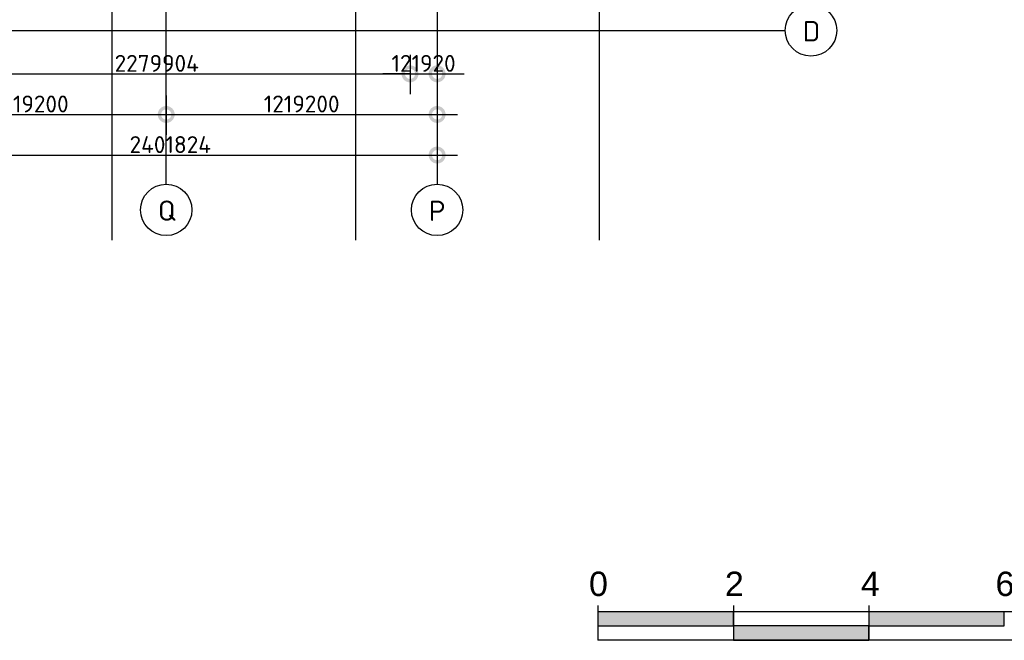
# Model space of a CAD drawing. Header units: millimetres. Extents: x 30 to 114532, y 6 to 49279.
# Tile 3 of 10: x 75248 to 89787, y 5308 to 14477. Entities that reach past the tile are written whole.
import ezdxf

# ---------------------------------------------------------------- set-up
doc = ezdxf.new("R2010")
doc.units = ezdxf.units.MM
doc.header["$LTSCALE"] = 100
doc.linetypes.add('NLRS_stramien', pattern=[1650, 1000, -250, 150, -250])
doc.layers.add('XREF', color=254, linetype='Continuous')
doc.styles.add('45H03_503_0BP$0$DVD_ALG ARIAL 3mm', font='arial.ttf')
doc.styles.add('ISOCPEUR', font='isocpeur.ttf', dxfattribs={"height": 300})
doc.styles.add('ISOCPEUR_1', font='isocpeur.ttf', dxfattribs={"height": 250})
doc.dimstyles.new('NLRS_2_5mm_mm_bol_continuous_swe', dxfattribs={"dimscale": 304.8, "dimtxt": 0.816914, "dimasz": 1.312336, "dimexe": 0.984252, "dimexo": 0.0625, "dimgap": 0.098425, "dimtad": 1, "dimdec": 0, "dimlfac": 304.8, "dimdsep": 46, "dimtxsty": 'ISOCPEUR_1', "dimblk1": 'DOTSMALL', "dimblk2": 'DOTSMALL', "dimsah": 1, "dimcen": 0.09, "dimdle": 0.984252, "dimazin": 0, "dimtfac": 1, "dimtdec": 4, "dimtix": 1, "dimtmove": 0, "dimatfit": 3, "dimfxl": 0.003229, "dimfxlon": 1, "dimtvp": 1, "dimtolj": 1, "dimtzin": 0, "dimarcsym": 2})

# ---------------------------------------------------------------- blocks, each defined once
blk = doc.blocks.new('_DotSmall')
at = {"color": 0, "linetype": 'ByBlock', "const_width": 0.5}
blk.add_lwpolyline([(-0.0625, 0, 1), (0.0625, 0, 1)], format="xyb", close=True, dxfattribs=at)
blk = doc.blocks.new('*D34')
at = {"layer": 'Defpoints', "color": 0, "lineweight": 100, "transparency": 16777216}
for p in [(73412, 13377), (77412, 13377), (77412, 13077)]:
    blk.add_point(p, dxfattribs=at)
at = {"layer": 'XREF', "color": 0, "lineweight": -2, "transparency": 16777216}
for p, q in [((73412, 13358), (73412, 12777)), ((77412, 13358), (77412, 12777)), ((73112, 13077), (77712, 13077))]:
    blk.add_line(p, q, dxfattribs=at)
at = {"layer": 'XREF', "color": 0, "lineweight": -2, "transparency": 16777216, "xscale": 400, "yscale": 400, "zscale": 400, "rotation": 180}
blk.add_blockref('_DotSmall', (73412, 13077), dxfattribs=at)
at = {"layer": 'XREF', "color": 0, "lineweight": -2, "transparency": 16777216, "xscale": 400, "yscale": 400, "zscale": 400}
blk.add_blockref('_DotSmall', (77412, 13077), dxfattribs=at)
at = {"layer": 'XREF', "color": 0, "transparency": 16777216, "insert": (75412, 13232), "char_height": 250, "width": 879.14, "attachment_point": 5, "style": 'ISOCPEUR_1'}
blk.add_mtext('\\A1;1219200', dxfattribs=at)
blk = doc.blocks.new('*D35')
at = {"layer": 'Defpoints', "color": 0, "lineweight": 100, "transparency": 16777216}
for p in [(77412, 13377), (81412, 13377), (81412, 13077)]:
    blk.add_point(p, dxfattribs=at)
at = {"layer": 'XREF', "color": 0, "lineweight": -2, "transparency": 16777216}
for p, q in [((77412, 13358), (77412, 12777)), ((81412, 13358), (81412, 12777)), ((77112, 13077), (81712, 13077))]:
    blk.add_line(p, q, dxfattribs=at)
at = {"layer": 'XREF', "color": 0, "lineweight": -2, "transparency": 16777216, "xscale": 400, "yscale": 400, "zscale": 400, "rotation": 180}
blk.add_blockref('_DotSmall', (77412, 13077), dxfattribs=at)
at = {"layer": 'XREF', "color": 0, "lineweight": -2, "transparency": 16777216, "xscale": 400, "yscale": 400, "zscale": 400}
blk.add_blockref('_DotSmall', (81412, 13077), dxfattribs=at)
at = {"layer": 'XREF', "color": 0, "transparency": 16777216, "insert": (79412, 13232), "char_height": 250, "width": 879.14, "attachment_point": 5, "style": 'ISOCPEUR_1'}
blk.add_mtext('\\A1;1219200', dxfattribs=at)
blk = doc.blocks.new('*D53')
at = {"layer": 'Defpoints', "color": 0, "lineweight": 100, "transparency": 16777216}
for p in [(73532, 12777), (81412, 12777), (81412, 12477)]:
    blk.add_point(p, dxfattribs=at)
at = {"layer": 'XREF', "color": 0, "lineweight": -2, "transparency": 16777216}
for p, q in [((73532, 12758), (73532, 12177)), ((81412, 12758), (81412, 12177)), ((73232, 12477), (81712, 12477))]:
    blk.add_line(p, q, dxfattribs=at)
at = {"layer": 'XREF', "color": 0, "lineweight": -2, "transparency": 16777216, "xscale": 400, "yscale": 400, "zscale": 400, "rotation": 180}
blk.add_blockref('_DotSmall', (73532, 12477), dxfattribs=at)
at = {"layer": 'XREF', "color": 0, "lineweight": -2, "transparency": 16777216, "xscale": 400, "yscale": 400, "zscale": 400}
blk.add_blockref('_DotSmall', (81412, 12477), dxfattribs=at)
at = {"layer": 'XREF', "color": 0, "transparency": 16777216, "insert": (77472, 12632), "char_height": 250, "width": 850.41, "attachment_point": 5, "style": 'ISOCPEUR_1'}
blk.add_mtext('\\A1;2401824', dxfattribs=at)
blk = doc.blocks.new('*D71')
at = {"layer": 'Defpoints', "color": 0, "lineweight": 100, "transparency": 16777216}
for p in [(73532, 13977), (81012, 13977), (81012, 13677)]:
    blk.add_point(p, dxfattribs=at)
at = {"layer": 'XREF', "color": 0, "lineweight": -2, "transparency": 16777216}
for p, q in [((73532, 13958), (73532, 13377)), ((81012, 13958), (81012, 13377)), ((73232, 13677), (81312, 13677))]:
    blk.add_line(p, q, dxfattribs=at)
at = {"layer": 'XREF', "color": 0, "lineweight": -2, "transparency": 16777216, "xscale": 400, "yscale": 400, "zscale": 400, "rotation": 180}
blk.add_blockref('_DotSmall', (73532, 13677), dxfattribs=at)
at = {"layer": 'XREF', "color": 0, "lineweight": -2, "transparency": 16777216, "xscale": 400, "yscale": 400, "zscale": 400}
blk.add_blockref('_DotSmall', (81012, 13677), dxfattribs=at)
at = {"layer": 'XREF', "color": 0, "transparency": 16777216, "insert": (77272, 13832), "char_height": 250, "width": 879.14, "attachment_point": 5, "style": 'ISOCPEUR_1'}
blk.add_mtext('\\A1;2279904', dxfattribs=at)
blk = doc.blocks.new('*D72')
at = {"layer": 'Defpoints', "color": 0, "lineweight": 100, "transparency": 16777216}
for p in [(81012, 13977), (81412, 13977), (81412, 13677)]:
    blk.add_point(p, dxfattribs=at)
at = {"layer": 'XREF', "color": 0, "lineweight": -2, "transparency": 16777216}
for p, q in [((81012, 13958), (81012, 13377)), ((81412, 13958), (81412, 13377)), ((81012, 13677), (80612, 13677)), ((81012, 13677), (81412, 13677)), ((81412, 13677), (81812, 13677))]:
    blk.add_line(p, q, dxfattribs=at)
at = {"layer": 'XREF', "color": 0, "lineweight": -2, "transparency": 16777216, "xscale": 400, "yscale": 400, "zscale": 400}
blk.add_blockref('_DotSmall', (81012, 13677), dxfattribs=at)
at = {"layer": 'XREF', "color": 0, "lineweight": -2, "transparency": 16777216, "xscale": 400, "yscale": 400, "zscale": 400, "rotation": 180}
blk.add_blockref('_DotSmall', (81412, 13677), dxfattribs=at)
at = {"layer": 'XREF', "color": 0, "transparency": 16777216, "insert": (81212, 13832), "char_height": 250, "width": 666.54, "attachment_point": 5, "style": 'ISOCPEUR_1'}
blk.add_mtext('\\A1;121920', dxfattribs=at)

msp = doc.modelspace()

# ---------------------------------------------------------------- hatches: boundary and pattern name
at = {"layer": 'XREF'}
for points in [[(83786.9692, 5519.7531), (85786.9692, 5519.7531), (85786.9692, 5731.3993), (83786.9692, 5731.3993)], [(87786.9692, 5519.7531), (89786.9692, 5519.7531), (89786.9692, 5731.3993), (87786.9692, 5731.3993)], [(85786.9692, 5308.1068), (87786.9692, 5308.1068), (87786.9692, 5519.7531), (85786.9692, 5519.7531)]]:
    msp.add_hatch(color=7, dxfattribs=at).paths.add_polyline_path(points)

# ---------------------------------------------------------------- linework, layer by layer
at = {"layer": 'XREF', "linetype": 'NLRS_stramien'}
for p, q in [((77411.9064, 12047.4983), (77411.9064, 48519.2394)), ((81411.9064, 48519.2394), (81411.9064, 12047.4983)), ((76611.4467, 11220.5509), (76611.4467, 19318.9075)), ((80211.4467, 11220.5509), (80211.4467, 19318.9075)), ((83811.4467, 11220.5509), (83811.4467, 19318.9075)), ((68011.4467, 14318.9075), (86552.3583, 14318.9075))]:
    msp.add_line(p, q, dxfattribs=at)
at = {"layer": 'XREF', "linetype": 'ByBlock', "lineweight": -2}
for p, q in [((83786.9692, 5820.4511), (83786.9692, 5308.1068)), ((85786.9692, 5820.4511), (85786.9692, 5308.1068)), ((87786.9692, 5820.4511), (87786.9692, 5308.1068)), ((95786.9692, 5731.3993), (83786.9692, 5731.3993)), ((95786.9692, 5308.1068), (83786.9692, 5308.1068))]:
    msp.add_line(p, q, dxfattribs=at)
at = {"layer": 'XREF', "color": 7}
for p, q in [((85786.9692, 5731.3993), (83786.9692, 5731.3993)), ((83786.9692, 5731.3993), (83786.9692, 5519.7531)), ((85786.9692, 5519.7531), (85786.9692, 5731.3993)), ((89786.9692, 5731.3993), (87786.9692, 5731.3993)), ((87786.9692, 5731.3993), (87786.9692, 5519.7531)), ((89786.9692, 5519.7531), (89786.9692, 5731.3993)), ((83786.9692, 5519.7531), (85786.9692, 5519.7531)), ((87786.9692, 5519.7531), (85786.9692, 5519.7531)), ((85786.9692, 5519.7531), (85786.9692, 5308.1068)), ((87786.9692, 5308.1068), (87786.9692, 5519.7531)), ((87786.9692, 5519.7531), (89786.9692, 5519.7531)), ((85786.9692, 5308.1068), (87786.9692, 5308.1068))]:
    msp.add_line(p, q, dxfattribs=at)
at = {"layer": 'XREF'}
for centre in [(86932.3583, 14318.9075), (77411.9064, 11667.4983), (81411.9064, 11667.4983)]:
    msp.add_circle(centre, 380, dxfattribs=at)

# ---------------------------------------------------------------- texts
at = {"layer": 'XREF', "lineweight": 100, "style": '45H03_503_0BP$0$DVD_ALG ARIAL 3mm'}
for s, p in [('0', (83654.609, 5962.6543)), ('2', (85660.7482, 5962.6543)), ('4', (87669.0975, 5964.1277)), ('6', (89656.5736, 5962.6543))]:
    msp.add_text(s, height=360, dxfattribs=at).set_placement(p)
at = {"layer": 'XREF', "char_height": 300, "width": 288.6075, "attachment_point": 1, "style": 'ISOCPEUR'}
for s, insert in [('\\fISOCPEUR|b0|i0|c238|p34|;D', (86811.1851, 14456.8525)), ('\\fISOCPEUR|b0|i0|c238|p34|;Q', (77289.2843, 11806.6479)), ('\\fISOCPEUR|b0|i0|c238|p34|;P', (81289.5285, 11803.9945))]:
    msp.add_mtext(s, dxfattribs=dict(at, insert=insert))

# ---------------------------------------------------------------- dimensions: what is measured, and where the dimension line sits
at = {"layer": 'XREF'}
for base, p1, p2, override, picture, middle in [((81011.9064, 13677.341), (73531.9064, 13977.341), (81011.9064, 13977.341), {"dimpost": '<>', "dimfxl": 7480}, '*D71', (77271.9064, 13832.341)), ((81411.9064, 13677.341), (81011.9064, 13977.341), (81411.9064, 13977.341), {"dimpost": '<>', "dimfxl": 400}, '*D72', (81211.9064, 13832.341)), ((77411.9064, 13077.341), (73411.9064, 13377.341), (77411.9064, 13377.341), {"dimpost": '<>', "dimfxl": 4000}, '*D34', (75411.9064, 13232.341)), ((81411.9064, 13077.341), (77411.9064, 13377.341), (81411.9064, 13377.341), {"dimpost": '<>', "dimfxl": 4000}, '*D35', (79411.9064, 13232.341)), ((81411.9064, 12477.341), (73531.9064, 12777.341), (81411.9064, 12777.341), {"dimpost": '<>', "dimfxl": 7880}, '*D53', (77471.9064, 12632.341))]:
    dim = msp.add_linear_dim(base=base, p1=p1, p2=p2, dimstyle='NLRS_2_5mm_mm_bol_continuous_swe', override=override, dxfattribs=at)
    dim.commit()
    dim.dimension.update_dxf_attribs({"geometry": picture, "text_midpoint": middle})

doc.saveas('drawing.dxf')
